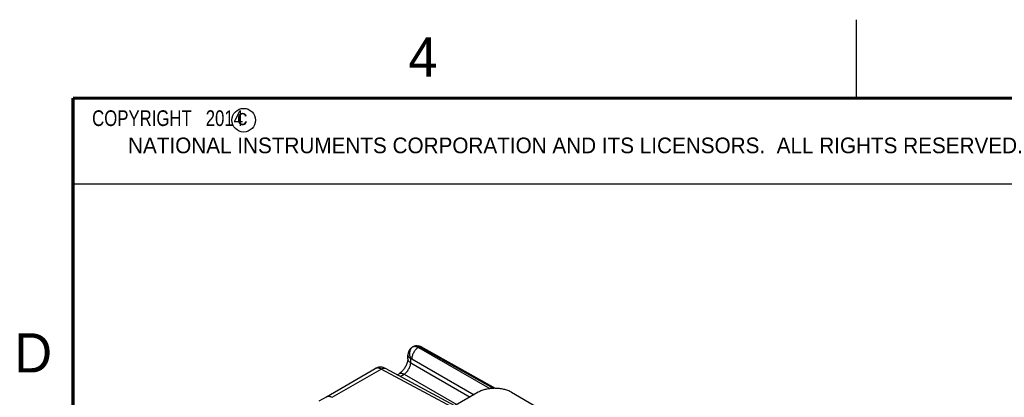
# Model space of a CAD drawing. Header units: inches. Extents: x 0 to 22, y 0 to 17.
# Tile 12 of 26: x 0.2 to 6.4, y 14.6 to 17. Entities that reach past the tile are written whole.
import ezdxf

# ---------------------------------------------------------------- set-up
doc = ezdxf.new("R2010")
doc.units = ezdxf.units.IN
doc.header["$LTSCALE"] = 1.21
doc.header["$MEASUREMENT"] = 0
doc.layers.get('0').update_dxf_attribs({"linetype": 'CONTINUOUS'})
doc.layers.add('DETAIL', color=7, linetype='CONTINUOUS')
doc.layers.add('FEATURES', color=7, linetype='CONTINUOUS')
doc.styles.get("Standard").update_dxf_attribs({"font": 'txt', "width": 0.8})
doc.styles.add('TEXTSTYLE_2', font='txt')

msp = doc.modelspace()

# ---------------------------------------------------------------- linework, layer by layer
at = {"color": 2, "linetype": 'CONTINUOUS'}
for p, q in [((5.5, 16.5), (5.5, 17)), ((0.4999, 16.5), (9.1249, 16.5)), ((0.4999, 16.5), (0.4999, 15.9531)), ((0.4999, 15.9531), (9.1249, 15.9531))]:
    msp.add_line(p, q, dxfattribs=at)
at = {"color": 7, "linetype": 'CONTINUOUS'}
for p, q in [((2.6685, 14.9132), (2.6728, 14.9157)), ((2.7049, 14.9099), (2.7094, 14.9125)), ((2.7049, 14.9099), (3.1608, 14.6467)), ((3.1831, 14.6485), (2.7094, 14.9125)), ((3.1968, 14.6486), (2.7212, 14.9137)), ((2.637, 14.8378), (2.6374, 14.8604)), ((2.6374, 14.8604), (2.6374, 14.8604)), ((2.6553, 14.8117), (2.6556, 14.8382)), ((2.6625, 14.8373), (3.0597, 14.608)), ((2.1168, 14.5947), (2.4291, 14.775)), ((2.1533, 14.5914), (2.4658, 14.7719)), ((2.431, 14.776), (2.4339, 14.7775)), ((2.4339, 14.7775), (2.434, 14.7775)), ((2.9202, 14.5275), (2.4658, 14.7719)), ((2.9374, 14.5374), (2.4949, 14.7753)), ((2.6553, 14.8117), (3.0339, 14.5931)), ((2.5696, 14.7352), (2.5812, 14.7419)), ((2.5885, 14.725), (2.6129, 14.7391)), ((2.6129, 14.7391), (2.9498, 14.5445)), ((2.0719, 14.5683), (2.1168, 14.5947))]:
    msp.add_line(p, q, dxfattribs=at)
at = {"color": 7, "linetype": 'CONTINUOUS', "const_width": 0.02}
for points in [[(0.5, 16.5), (0.5, 0.5)], [(21.5, 16.5), (0.5, 16.5)]]:
    msp.add_lwpolyline(points, dxfattribs=at)
at = {"color": 7, "linetype": 'CONTINUOUS'}
for points in [[(2.6686, 14.9132), (2.6644, 14.9106), (2.6609, 14.908), (2.6577, 14.9054), (2.6549, 14.9026), (2.6523, 14.8998), (2.6499, 14.8969), (2.6478, 14.8939), (2.6459, 14.8909), (2.6442, 14.8878), (2.6427, 14.8847), (2.6414, 14.8815), (2.6403, 14.8784), (2.6394, 14.8752), (2.6386, 14.8721), (2.6381, 14.869), (2.6377, 14.8659), (2.6374, 14.8629), (2.6374, 14.8604)], [(2.637, 14.8378), (2.637, 14.8357), (2.6367, 14.8324), (2.6363, 14.8288), (2.6356, 14.8247), (2.6346, 14.8204), (2.6335, 14.8158), (2.632, 14.8109), (2.6302, 14.806), (2.6282, 14.8009), (2.626, 14.7957), (2.6234, 14.7906), (2.6207, 14.7855), (2.6178, 14.7805), (2.6147, 14.7757), (2.6114, 14.771), (2.6081, 14.7666), (2.6046, 14.7624), (2.6012, 14.7585), (2.5978, 14.755), (2.5944, 14.7518), (2.5911, 14.7489), (2.5881, 14.7465), (2.5852, 14.7444), (2.5826, 14.7427), (2.5812, 14.7419)], [(2.4339, 14.7775), (2.4335, 14.7773), (2.4312, 14.7761), (2.4291, 14.775)], [(2.4949, 14.7753), (2.4902, 14.7776), (2.4845, 14.7799), (2.4788, 14.7816), (2.473, 14.7828), (2.4672, 14.7835), (2.4615, 14.7837), (2.4558, 14.7835), (2.4501, 14.7827), (2.4446, 14.7814), (2.4392, 14.7797), (2.434, 14.7775)]]:
    msp.add_lwpolyline(points, dxfattribs=at)
at = {"color": 2, "linetype": 'CONTINUOUS'}
msp.add_circle((1.5893, 16.359), 0.0754, dxfattribs=at)
at = {"color": 7, "linetype": 'CONTINUOUS'}
for centre, radius, start, end in [((2.6809, 14.8917), 0.0248, 115.24709, 119.70325), ((2.4421, 14.7526), 0.0259, 118.85499, 120.0048), ((2.4417, 14.7532), 0.0252, 115.28764, 118.86639)]:
    msp.add_arc(centre, radius, start, end, dxfattribs=at)
for points, knots in [([(2.6703, 14.9141), (2.6648, 14.9109), (2.6548, 14.9014), (2.6473, 14.8817), (2.6473, 14.8595), (2.6521, 14.845), (2.6556, 14.8382)], [0, 0, 0, 0, 0.226221, 0.468112, 0.728454, 1, 1, 1, 1]), ([(2.7049, 14.9099), (2.6989, 14.9066), (2.6875, 14.8972), (2.6742, 14.8793), (2.6651, 14.8589), (2.6625, 14.8443), (2.6625, 14.8373)], [0, 0, 0, 0, 0.237278, 0.498976, 0.761232, 1, 1, 1, 1]), ([(2.6703, 14.9141), (2.6727, 14.9153), (2.678, 14.9168), (2.6867, 14.9167), (2.6959, 14.9144), (2.7019, 14.9116), (2.7049, 14.9099)], [0, 0, 0, 0, 0.218926, 0.453794, 0.713005, 1, 1, 1, 1]), ([(2.6728, 14.9157), (2.6776, 14.9185), (2.6886, 14.9221), (2.7, 14.9212), (2.7055, 14.9199)], [0, 0, 0, 0, 0.499196, 1, 1, 1, 1]), ([(2.7094, 14.9125), (2.7062, 14.9143), (2.6998, 14.9172), (2.6899, 14.9194), (2.6808, 14.9191), (2.6752, 14.9171), (2.6728, 14.9157)], [0, 0, 0, 0, 0.288764, 0.547692, 0.781258, 1, 1, 1, 1]), ([(2.7055, 14.9199), (2.7068, 14.9196), (2.7123, 14.9181), (2.7175, 14.9157), (2.7212, 14.9137)], [0, 0, 0, 0, 0.246801, 1, 1, 1, 1]), ([(2.7094, 14.9125), (2.7113, 14.9136), (2.7152, 14.9152), (2.7196, 14.9146), (2.7212, 14.9137)], [0, 0, 0, 0, 0.548047, 1, 1, 1, 1]), ([(2.637, 14.8378), (2.637, 14.8354), (2.6378, 14.8304), (2.6415, 14.8233), (2.6475, 14.8169), (2.6525, 14.8134), (2.6553, 14.8117)], [0, 0, 0, 0, 0.216979, 0.449723, 0.709503, 1, 1, 1, 1]), ([(2.6374, 14.8604), (2.6373, 14.8584), (2.6382, 14.8541), (2.642, 14.8481), (2.648, 14.8426), (2.6529, 14.8396), (2.6556, 14.8382)], [0, 0, 0, 0, 0.202003, 0.428736, 0.693644, 1, 1, 1, 1]), ([(2.6556, 14.8382), (2.6566, 14.8386), (2.6591, 14.8389), (2.6614, 14.838), (2.6625, 14.8373)], [0, 0, 0, 0, 0.453042, 1, 1, 1, 1]), ([(2.4658, 14.7719), (2.4627, 14.7735), (2.4567, 14.7763), (2.4475, 14.7786), (2.4387, 14.7786), (2.4334, 14.7771), (2.431, 14.776)], [0, 0, 0, 0, 0.287109, 0.546484, 0.781388, 1, 1, 1, 1]), ([(2.4658, 14.7719), (2.4683, 14.7734), (2.4734, 14.7759), (2.4811, 14.7779), (2.4885, 14.7778), (2.493, 14.7763), (2.4949, 14.7753)], [0, 0, 0, 0, 0.288529, 0.547743, 0.781306, 1, 1, 1, 1]), ([(2.6129, 14.7391), (2.6187, 14.7426), (2.6298, 14.7522), (2.643, 14.7701), (2.6521, 14.7904), (2.655, 14.8048), (2.6553, 14.8117)], [0, 0, 0, 0, 0.236117, 0.498881, 0.762251, 1, 1, 1, 1]), ([(2.5812, 14.7419), (2.5833, 14.7431), (2.588, 14.7448), (2.596, 14.7451), (2.6045, 14.7432), (2.6101, 14.7406), (2.6129, 14.7391)], [0, 0, 0, 0, 0.21871, 0.452268, 0.711473, 1, 1, 1, 1]), ([(2.1168, 14.5947), (2.1192, 14.5961), (2.1247, 14.5981), (2.1339, 14.5984), (2.1437, 14.5962), (2.1501, 14.5932), (2.1533, 14.5914)], [0, 0, 0, 0, 0.2183, 0.451691, 0.710875, 1, 1, 1, 1])]:
    msp.add_open_spline(points, degree=3, knots=knots, dxfattribs=at)
at = {"layer": 'FEATURES', "color": 7, "linetype": 'CONTINUOUS'}
for p, q in [((3.0862, 14.6233), (2.8741, 14.5008)), ((3.2983, 14.6233), (3.7516, 14.3616))]:
    msp.add_line(p, q, dxfattribs=at)
msp.add_open_spline([(3.2983, 14.6233), (3.2948, 14.6254), (3.2873, 14.6293), (3.2755, 14.6343), (3.2629, 14.6386), (3.2496, 14.6423), (3.2358, 14.6451), (3.2215, 14.6472), (3.207, 14.6484), (3.1923, 14.6488), (3.1776, 14.6484), (3.1631, 14.6472), (3.1488, 14.6451), (3.135, 14.6423), (3.1217, 14.6386), (3.109, 14.6343), (3.0972, 14.6293), (3.0898, 14.6254), (3.0862, 14.6233)], degree=3, knots=[0, 0, 0, 0, 0.055828, 0.114184, 0.174785, 0.237353, 0.301549, 0.366993, 0.433283, 0.5, 0.566717, 0.633007, 0.698451, 0.762647, 0.825215, 0.885816, 0.944172, 1, 1, 1, 1], dxfattribs=at)

# ---------------------------------------------------------------- texts
at = {"color": 2, "linetype": 'CONTINUOUS', "attachment_point": 1, "line_spacing_factor": 0.9, "style": 'TEXTSTYLE_2'}
for s, insert, char_height, width in [('4', (2.64, 16.8869), 0.25, 0.25), ('c', (1.5463, 16.428), 0.1, 0.1), ('NATIONAL INSTRUMENTS CORPORATION AND ITS LICENSORS.  ALL RIGHTS RESERVED.', (0.851, 16.2482), 0.1, 7.3), ('D', (0.125, 15), 0.25, 0.25)]:
    msp.add_mtext(s, dxfattribs=dict(at, insert=insert, char_height=char_height, width=width))
at = {"layer": 'DETAIL', "color": 2, "linetype": 'CONTINUOUS', "insert": (0.5624, 16.4219), "char_height": 0.1, "width": 1.44, "attachment_point": 1, "line_spacing_factor": 0.9}
msp.add_mtext('  COPYRIGHT   2014', dxfattribs=at)

doc.saveas('drawing.dxf')
